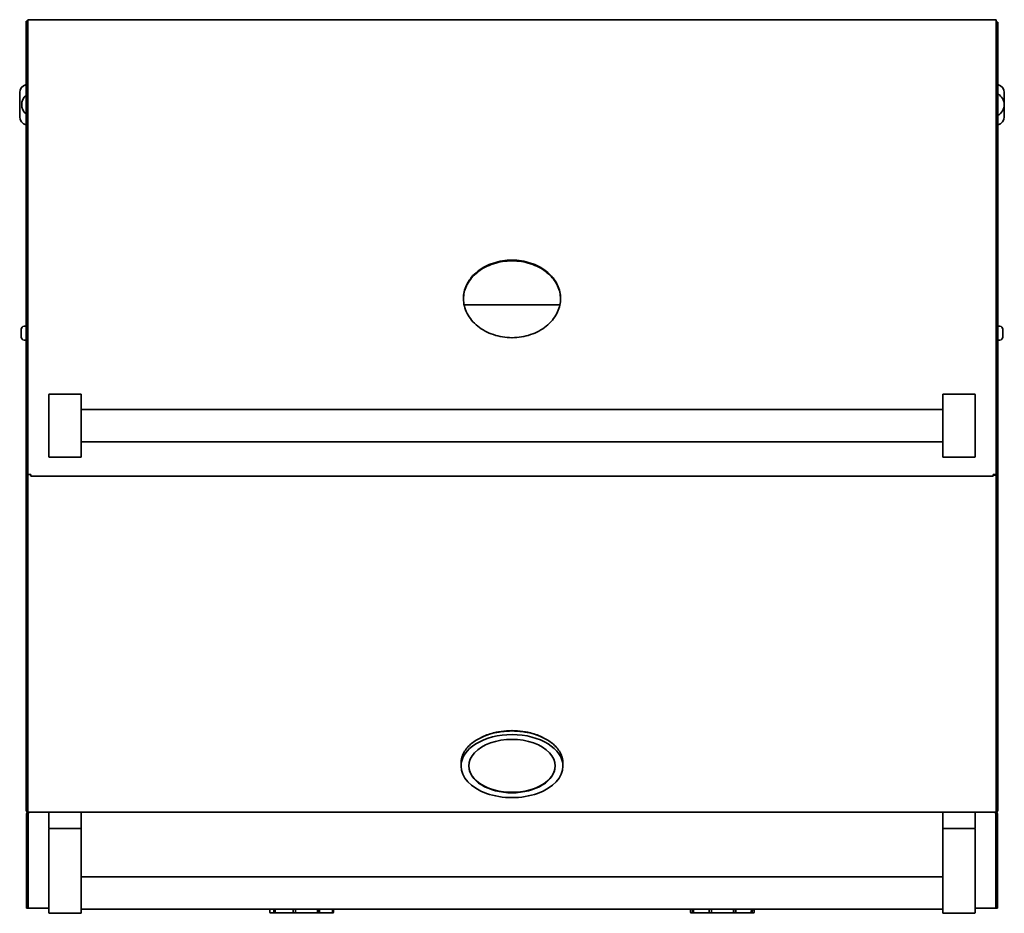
# Model space of a CAD drawing. Extents: x 1.8 to 67.2, y -2.2 to 66.8.
# Tile 3 of 3: x 1.8 to 32.2, y 39.2 to 66.8. Entities that reach past the tile are written whole.
import ezdxf

# ---------------------------------------------------------------- set-up
doc = ezdxf.new("R2010")
doc.units = 0
doc.header["$MEASUREMENT"] = 0

msp = doc.modelspace()

# ---------------------------------------------------------------- linework, layer by layer
at = {"color": 7, "lineweight": 35}
for p, q in [((1.980626, 66.780333), (2.040426, 66.780333)), ((1.980626, 64.727456), (1.980626, 66.780333)), ((2.124926, 66.82683), (2.040426, 66.82683)), ((2.040426, 64.752308), (2.040426, 66.82683)), ((2.040426, 64.727456), (2.040426, 66.780333)), ((2.124926, 66.827167), (2.124926, 66.82683)), ((31.874928, 66.827167), (2.124926, 66.827167)), ((31.874928, 66.82683), (31.874928, 66.827167)), ((31.959426, 66.82683), (31.874928, 66.82683)), ((31.959426, 66.82683), (31.959426, 64.752308)), ((31.959426, 66.746874), (32.019226, 66.746874)), ((32.019226, 64.693998), (32.019226, 66.746874)), ((1.785174, 63.8259), (1.785174, 64.575902)), ((1.980626, 64.727456), (1.980626, 64.514977)), ((1.980626, 56.292133), (1.980626, 64.514977)), ((2.040426, 64.587595), (2.040426, 64.752308)), ((2.040426, 64.514977), (2.040426, 64.727456)), ((2.040426, 56.292133), (2.040426, 64.514977)), ((31.959426, 64.752308), (31.959426, 64.533317)), ((31.959426, 64.533317), (31.959426, 56.248996)), ((32.019226, 64.481518), (32.019226, 64.693998)), ((32.214677, 63.8259), (32.214677, 64.575902)), ((32.019226, 56.258675), (32.019226, 64.481518)), ((15.499928, 58.211612), (15.499928, 58.210714)), ((18.499926, 58.211612), (18.499926, 58.210762)), ((1.980626, 49.78951), (1.980626, 57.859641)), ((18.479851, 58.014584), (15.520018, 58.014584)), ((1.830626, 57.26464), (1.830626, 57.18825)), ((1.980626, 57.35464), (1.920626, 57.35464)), ((1.980626, 57.222357), (1.980626, 57.35464)), ((1.980626, 56.928639), (1.980626, 57.222357)), ((32.019226, 57.35464), (32.079227, 57.35464)), ((32.169228, 57.113667), (32.169228, 57.26464)), ((1.830626, 57.18825), (1.830626, 57.018639)), ((1.980626, 56.928639), (1.920626, 56.928639)), ((32.019226, 56.928639), (32.079227, 56.928639)), ((32.169228, 57.018639), (32.169228, 57.113667)), ((1.980626, 56.292133), (1.980626, 55.72381)), ((2.040426, 56.292133), (2.040426, 55.72381)), ((2.040426, 56.248996), (2.040426, 56.292009)), ((2.040426, 55.660814), (2.040426, 56.248996)), ((31.959426, 56.248996), (31.959426, 55.660814)), ((32.019226, 56.258675), (32.019226, 55.690351)), ((1.980626, 55.72381), (1.980626, 52.906379)), ((2.040426, 55.72381), (2.040426, 52.906379)), ((32.019226, 55.690351), (32.019226, 52.87292)), ((2.040426, 52.776384), (2.040426, 55.660814)), ((31.959426, 52.776384), (31.959426, 55.660814)), ((2.687426, 54.879376), (2.687426, 55.237691)), ((3.667426, 55.257982), (2.707426, 55.257982)), ((3.687426, 55.237691), (3.687426, 54.879376)), ((30.312428, 54.879376), (30.312428, 55.237691)), ((30.332425, 55.257982), (31.292427, 55.257982)), ((31.312426, 55.237691), (31.312426, 54.879376)), ((2.687426, 54.879376), (2.687426, 53.686586)), ((3.687426, 53.686586), (3.687426, 54.879376)), ((3.687426, 54.782984), (30.312428, 54.782984)), ((30.312428, 54.879376), (30.312428, 53.686586)), ((31.312426, 53.686586), (31.312426, 54.879376)), ((2.687426, 53.328271), (2.687426, 53.686586)), ((3.687426, 53.782983), (30.312428, 53.782983)), ((3.687426, 53.686586), (3.687426, 53.328271)), ((30.312428, 53.328271), (30.312428, 53.686586)), ((31.312426, 53.686586), (31.312426, 53.328271)), ((2.687426, 53.327483), (2.687426, 53.328271)), ((3.667426, 53.307981), (2.707426, 53.307981)), ((3.667426, 53.307481), (2.707426, 53.307481)), ((3.687426, 53.328257), (3.687426, 53.327483)), ((30.312428, 53.327483), (30.312428, 53.328271)), ((30.332425, 53.307981), (31.292427, 53.307981)), ((31.292427, 53.307481), (30.332425, 53.307481)), ((31.312426, 53.328257), (31.312426, 53.327483)), ((2.040426, 49.821326), (2.040426, 52.776388)), ((2.040426, 49.78951), (2.040426, 52.776388)), ((2.040426, 52.776384), (2.124926, 52.776384)), ((2.124926, 52.720481), (2.124926, 52.776384)), ((31.874928, 52.720481), (2.124926, 52.720481)), ((31.959426, 52.776384), (31.874928, 52.776384)), ((31.874928, 52.776384), (31.874928, 52.720481)), ((31.896925, 52.750619), (31.896925, 52.776384)), ((31.959426, 52.767762), (31.959426, 49.821326)), ((32.019226, 49.78951), (32.019226, 52.87242)), ((1.980626, 49.78951), (1.980626, 49.467057)), ((2.040426, 49.549215), (2.040426, 49.821326)), ((2.040426, 49.467057), (2.040426, 49.78951)), ((31.959426, 49.821326), (31.959426, 49.489338)), ((32.019226, 49.467057), (32.019226, 49.78951)), ((1.980626, 42.552817), (1.980626, 49.467057)), ((2.040426, 42.552817), (2.040426, 49.467057)), ((31.959426, 49.489338), (31.959426, 42.523299)), ((32.019226, 42.552817), (32.019226, 49.467057)), ((15.424926, 43.854904), (15.424926, 43.764557)), ((18.574926, 43.854904), (18.574926, 43.764557)), ((1.980626, 42.552817), (1.980626, 42.375618)), ((2.040426, 42.375618), (1.980626, 42.375618)), ((2.040426, 42.523299), (2.040426, 42.552995)), ((2.040426, 42.375618), (2.040426, 42.552817)), ((2.040426, 42.340117), (2.040426, 42.523299)), ((31.959426, 42.340117), (2.040426, 42.340117)), ((2.047726, 42.298709), (2.047726, 40.065007)), ((2.067233, 42.340122), (2.072164, 42.331831)), ((2.687426, 41.860121), (2.687426, 42.320119)), ((2.707426, 42.340117), (3.667426, 42.340117)), ((3.687426, 42.320119), (3.687426, 41.860121)), ((30.312428, 41.860121), (30.312428, 42.320119)), ((30.332425, 42.340117), (31.292427, 42.340117)), ((31.312426, 42.320119), (31.312426, 41.860121)), ((31.932618, 42.340122), (31.927687, 42.331831)), ((31.952125, 42.298709), (31.952125, 40.065007)), ((31.959426, 42.523299), (31.959426, 42.340117)), ((32.019226, 42.375618), (31.959426, 42.375618)), ((32.019226, 42.375618), (32.019226, 42.552817)), ((1.999926, 40.065658), (1.999926, 42.288857)), ((2.047726, 40.065658), (2.047726, 42.288857)), ((31.952125, 40.065658), (31.952125, 42.288857)), ((31.999925, 40.065658), (31.999925, 42.288857)), ((2.687426, 41.840119), (2.707426, 41.840119)), ((2.687426, 39.738438), (2.687426, 41.840119)), ((3.667426, 41.840119), (2.707426, 41.840119)), ((3.667426, 41.840119), (3.687426, 41.840119)), ((3.687426, 41.840119), (3.687426, 39.738438)), ((30.312428, 41.840119), (30.332425, 41.840119)), ((30.312428, 39.738438), (30.312428, 41.840119)), ((30.332425, 41.840119), (31.292427, 41.840119)), ((31.292427, 41.840119), (31.312426, 41.840119)), ((31.312426, 41.840119), (31.312426, 39.738438)), ((3.687427, 40.34012), (30.312428, 40.34012)), ((1.999926, 40.065658), (1.999926, 39.377658)), ((2.047726, 40.065658), (2.047726, 39.377658)), ((2.047726, 39.377509), (2.047726, 40.065007)), ((31.952125, 40.065658), (31.952125, 39.377658)), ((31.952125, 39.377509), (31.952125, 40.065007)), ((31.999925, 40.065658), (31.999925, 39.377658)), ((2.687426, 39.738438), (2.687426, 39.235119)), ((3.687426, 39.235119), (3.687426, 39.738438)), ((30.312428, 39.738438), (30.312428, 39.235119)), ((31.312426, 39.235119), (31.312426, 39.738438)), ((2.047726, 39.377658), (1.999926, 39.377658)), ((2.687428, 39.377509), (2.047726, 39.377509)), ((3.687426, 39.340119), (30.312428, 39.340119)), ((9.514999, 39.255289), (9.512778, 39.340123)), ((9.641449, 39.340123), (9.643338, 39.255289)), ((9.655362, 39.340123), (9.655362, 39.230601)), ((9.684493, 39.255289), (9.682605, 39.340123)), ((10.237477, 39.340123), (10.237983, 39.255289)), ((10.241204, 39.340123), (10.241204, 39.230601)), ((10.313937, 39.255289), (10.31343, 39.340123)), ((10.987244, 39.340123), (10.986071, 39.255289)), ((11.044862, 39.340123), (11.044862, 39.230601)), ((11.05233, 39.255289), (11.053503, 39.340123)), ((11.451547, 39.340123), (11.449382, 39.255289)), ((11.45335, 39.340123), (11.45335, 39.230601)), ((11.467133, 39.255289), (11.469298, 39.340123)), ((11.484853, 39.255289), (11.487074, 39.340123)), ((22.514999, 39.255289), (22.512779, 39.340123)), ((22.575044, 39.340123), (22.577094, 39.255289)), ((22.590149, 39.340123), (22.590149, 39.230601)), ((22.607222, 39.255289), (22.605173, 39.340123)), ((23.089914, 39.340123), (23.090758, 39.255289)), ((23.096124, 39.340123), (23.096124, 39.230601)), ((23.162936, 39.255289), (23.162092, 39.340123)), ((23.844965, 39.340123), (23.844107, 39.255289)), ((23.910585, 39.340123), (23.910585, 39.230601)), ((23.916054, 39.255289), (23.916912, 39.340123)), ((24.397898, 39.340123), (24.395841, 39.255289)), ((24.412311, 39.340123), (24.412311, 39.230601)), ((24.425409, 39.255289), (24.427466, 39.340123)), ((24.484854, 39.255289), (24.487074, 39.340123)), ((31.952125, 39.377509), (31.312429, 39.377509)), ((31.952125, 39.377658), (31.999925, 39.377658)), ((3.667426, 39.215117), (2.707426, 39.215117)), ((9.544989, 39.226074), (10.717244, 39.226074)), ((10.28261, 39.226074), (9.544989, 39.226074)), ((11.454863, 39.226074), (10.28261, 39.226074)), ((10.717244, 39.226074), (11.454863, 39.226074)), ((22.544988, 39.226074), (23.86193, 39.226074)), ((23.137923, 39.226074), (22.544988, 39.226074)), ((24.454865, 39.226074), (23.137923, 39.226074)), ((23.86193, 39.226074), (24.454865, 39.226074)), ((30.332425, 39.215117), (31.292427, 39.215117))]:
    msp.add_line(p, q, dxfattribs=at)
for points in [[(16.425828, 59.307953), (16.495367, 59.328993), (16.565654, 59.347227), (16.636632, 59.36263), (16.708247, 59.375207), (16.780441, 59.384948), (16.853157, 59.391878), (16.926337, 59.396011), (16.999921, 59.397376)], [(16.425828, 59.285634), (16.495369, 59.306665), (16.565656, 59.324884), (16.636635, 59.340282), (16.70825, 59.352845), (16.780444, 59.362586), (16.85316, 59.369512), (16.926339, 59.37364), (16.999924, 59.375005)], [(16.999948, 59.397376), (17.073532, 59.396002), (17.146713, 59.391869), (17.219432, 59.384943), (17.291627, 59.375202), (17.363243, 59.36263), (17.434221, 59.347231), (17.504506, 59.328998), (17.574041, 59.307948)], [(16.999948, 59.375005), (17.073532, 59.373635), (17.146713, 59.369502), (17.219431, 59.362577), (17.291626, 59.352845), (17.363242, 59.340282), (17.434221, 59.324889), (17.504507, 59.306669), (17.574042, 59.285629)], [(15.939166, 59.052518), (15.975254, 59.080013), (16.012225, 59.106383), (16.050059, 59.131628), (16.07899, 59.149819), (16.108386, 59.16737), (16.16854, 59.20055), (16.230441, 59.231183), (16.294009, 59.259273), (16.359159, 59.284851), (16.425804, 59.307943)], [(15.939166, 59.030363), (15.975255, 59.057838), (16.012227, 59.084199), (16.050063, 59.109425), (16.078995, 59.127606), (16.108392, 59.145143), (16.168546, 59.178308), (16.230447, 59.208917), (16.294014, 59.236988), (16.359163, 59.262551), (16.425805, 59.285629)], [(17.574064, 59.307938), (17.640705, 59.284841), (17.705857, 59.259259), (17.769428, 59.231168), (17.831334, 59.200536), (17.891491, 59.16736), (17.920889, 59.149809), (17.949819, 59.131624), (17.98765, 59.106383), (18.024613, 59.080013), (18.060687, 59.052518)], [(17.574064, 59.285624), (17.640703, 59.262537), (17.705852, 59.236974), (17.769423, 59.208903), (17.83133, 59.178294), (17.891486, 59.145133), (17.920884, 59.127596), (17.949816, 59.10942), (17.987648, 59.084194), (18.024612, 59.057843), (18.060687, 59.030363)], [(18.0607, 59.052508), (18.110914, 59.011048), (18.135079, 58.989599), (18.158597, 58.967674), (18.188922, 58.9377), (18.218041, 58.906875), (18.245922, 58.875213), (18.277704, 58.836122), (18.30762, 58.795848), (18.335628, 58.754417), (18.361693, 58.711851), (18.385786, 58.668179)], [(18.0607, 59.030353), (18.110911, 58.988921), (18.135077, 58.967487), (18.158593, 58.945577), (18.188919, 58.915622), (18.218037, 58.88482), (18.245918, 58.853178), (18.277701, 58.814111), (18.307618, 58.773861), (18.335625, 58.732454), (18.361691, 58.689912), (18.385786, 58.646269)], [(15.499928, 58.211612), (15.501344, 58.264357), (15.505595, 58.316732), (15.512689, 58.368679), (15.522629, 58.420131), (15.5354, 58.471036), (15.550973, 58.521334), (15.569311, 58.570989), (15.590363, 58.619952), (15.614064, 58.66817)], [(15.499987, 58.200674), (15.501899, 58.252141), (15.506522, 58.303242), (15.513864, 58.35392), (15.523924, 58.404123), (15.536686, 58.453792), (15.552124, 58.502889), (15.570201, 58.551362), (15.590867, 58.599161), (15.614065, 58.646259)], [(18.385786, 58.668179), (18.409479, 58.619961), (18.430523, 58.570999), (18.448859, 58.521339), (18.464432, 58.471031), (18.477205, 58.420122), (18.48715, 58.368665), (18.494251, 58.316722), (18.498506, 58.264348), (18.499926, 58.211612)], [(18.385786, 58.646264), (18.408976, 58.599171), (18.429636, 58.551362), (18.44771, 58.502885), (18.463148, 58.453782), (18.475912, 58.404104), (18.485976, 58.353896), (18.493324, 58.303213), (18.497952, 58.252112), (18.499868, 58.200655)], [(18.499926, 58.211612), (18.498515, 58.158709), (18.494255, 58.106118), (18.487144, 58.053901), (18.477185, 58.002117), (18.4644, 57.950824), (18.448819, 57.900073), (18.430486, 57.849919), (18.409454, 57.800404), (18.38579, 57.751571)], [(16.999915, 57.001987), (16.926285, 57.003419), (16.853065, 57.00773), (16.780316, 57.014948), (16.708102, 57.025089), (16.636487, 57.038156), (16.565529, 57.05416), (16.495287, 57.073086), (16.42582, 57.094909)], [(17.574052, 57.094919), (17.504568, 57.073095), (17.434319, 57.054169), (17.363357, 57.038161), (17.291743, 57.025084), (17.219534, 57.014939), (17.146789, 57.00772), (17.07357, 57.003414), (16.999939, 57.001987)], [(16.999926, 44.848397), (16.920262, 44.847138), (16.8408, 44.843351), (16.761739, 44.837055), (16.68328, 44.828256), (16.60562, 44.816981), (16.528957, 44.803255), (16.453481, 44.787107), (16.379389, 44.768576), (16.309413, 44.748487), (16.248996, 44.72898), (16.189954, 44.707843), (16.122481, 44.680969), (16.057227, 44.651951), (15.994317, 44.620832), (15.933878, 44.587657), (15.895078, 44.564449), (15.857527, 44.5404), (15.82139, 44.515616), (15.786577, 44.490039), (15.753132, 44.463693), (15.721091, 44.436602), (15.683603, 44.402235), (15.648381, 44.36682), (15.617419, 44.33265), (15.587699, 44.296529), (15.559885, 44.258995), (15.534523, 44.220658), (15.512393, 44.182907), (15.492364, 44.143907), (15.474849, 44.104311), (15.459424, 44.062784), (15.452198, 44.03996), (15.445808, 44.017012), (15.440259, 43.993948), (15.43556, 43.970789), (15.431753, 43.947816), (15.427097, 43.907336), (15.425168, 43.872388), (15.424926, 43.854904)], [(16.425828, 44.788054), (16.505736, 44.807047), (16.586442, 44.82308), (16.667889, 44.836147), (16.75002, 44.846268), (16.832774, 44.853463), (16.916094, 44.85775), (16.999921, 44.859167)], [(16.999926, 44.848397), (17.07959, 44.847138), (17.159053, 44.843351), (17.238114, 44.837055), (17.316573, 44.828256), (17.394233, 44.816981), (17.470895, 44.803255), (17.546371, 44.787107), (17.620464, 44.768576), (17.690439, 44.748487), (17.750857, 44.72898), (17.809899, 44.707843), (17.877371, 44.680969), (17.942625, 44.651951), (18.005536, 44.620832), (18.065975, 44.587657), (18.104774, 44.564449), (18.142325, 44.5404), (18.178462, 44.515616), (18.213275, 44.490039), (18.246721, 44.463693), (18.278762, 44.436602), (18.316249, 44.402235), (18.351472, 44.36682), (18.382434, 44.33265), (18.412154, 44.296529), (18.439968, 44.258995), (18.46533, 44.220658), (18.48746, 44.182907), (18.507489, 44.143907), (18.525004, 44.104311), (18.540428, 44.062784), (18.547654, 44.03996), (18.554045, 44.017012), (18.559593, 43.993948), (18.564292, 43.970789), (18.5681, 43.947816), (18.572755, 43.907336), (18.574685, 43.872388), (18.574926, 43.854904)], [(16.999948, 44.859167), (17.083775, 44.857745), (17.167098, 44.853453), (17.249853, 44.846263), (17.331985, 44.836147), (17.413433, 44.82308), (17.494138, 44.807052), (17.574041, 44.788054)], [(10.241204, 39.230601), (10.239426, 39.237623), (10.238354, 39.246293), (10.237983, 39.255289)], [(10.313937, 39.255289), (10.314331, 39.246009), (10.31541, 39.237459), (10.317157, 39.230601)], [(10.978603, 39.230601), (10.981157, 39.234345), (10.983203, 39.238844), (10.985665, 39.249277), (10.986071, 39.255289)], [(11.05233, 39.255289), (11.051846, 39.248674), (11.050583, 39.242361), (11.048674, 39.236892), (11.044862, 39.230601)], [(23.096124, 39.230601), (23.093166, 39.237606), (23.091373, 39.246312), (23.090758, 39.255289)], [(23.162936, 39.255289), (23.163409, 39.247492), (23.164673, 39.240127), (23.166252, 39.234898), (23.168301, 39.230601)], [(23.83864, 39.230601), (23.840738, 39.234927), (23.842346, 39.24016), (23.843619, 39.247422), (23.844107, 39.255289)], [(23.916054, 39.255289), (23.915581, 39.247569), (23.914322, 39.240288), (23.912704, 39.23498), (23.910585, 39.230601)]]:
    msp.add_lwpolyline(points, dxfattribs=at)
for centre, radius, start, end in [((2.035174, 64.575902), 0.25, 102.602849, 180.000005), ((31.964678, 64.575902), 0.25, 0, 77.397149), ((31.837627, 64.200901), 0.375, 298.964432, 61.035568), ((2.222026, 64.200901), 0.375, 130.070776, 229.929238), ((2.035174, 63.8259), 0.25, 179.999995, 257.397144), ((31.964678, 63.8259), 0.25, 282.602851, 0), ((1.920626, 57.26464), 0.09, 90.000003, 180.000005), ((32.079227, 57.26464), 0.09, 0, 90.000003), ((1.920626, 57.018639), 0.09, 179.999995, 269.999997), ((32.079227, 57.018639), 0.09, 269.999997, 360), ((2.707594, 55.237859), 0.020146, 90.476873, 180.469161), ((3.667259, 55.237859), 0.020146, 359.531148, 89.523556), ((30.332594, 55.237859), 0.020146, 90.476873, 180.469161), ((31.292258, 55.237859), 0.020146, 359.531148, 89.523556), ((2.707426, 53.327483), 0.02, 180.000005, 269.999997), ((2.707594, 53.328108), 0.020146, 179.531154, 269.523558), ((3.667426, 53.327483), 0.02, 269.999997, 360), ((3.667259, 53.328108), 0.020146, 270.476874, 0.469162), ((30.332425, 53.327483), 0.02, 179.999995, 269.999997), ((30.332594, 53.328108), 0.020146, 179.531154, 269.523558), ((31.292258, 53.328108), 0.020146, 270.476874, 0.469162), ((31.292427, 53.327483), 0.02, 269.999997, 360), ((2.102927, 52.906379), 0.1223, 179.999995, 239.266994), ((31.896925, 52.87292), 0.1223, 259.636907, 269.999997), ((31.896925, 52.87292), 0.1223, 269.999997, 360), ((2.097727, 42.288857), 0.0978, 125.864322, 180.000005), ((2.097727, 42.288857), 0.05, 120.746953, 180.000005), ((2.707426, 42.320119), 0.02, 90.000003, 180.000005), ((3.667426, 42.320119), 0.02, 0, 90.000003), ((30.332425, 42.320119), 0.02, 90.000003, 180.000005), ((31.292427, 42.320119), 0.02, 0, 90.000003), ((31.902125, 42.288857), 0.05, 360, 59.253045), ((31.902125, 42.288857), 0.0978, 360, 54.13569), ((2.707426, 41.860121), 0.02, 180.000005, 269.999997), ((3.667426, 41.860121), 0.02, 269.999997, 360), ((30.332425, 41.860121), 0.02, 180.000005, 269.999997), ((31.292427, 41.860121), 0.02, 269.999997, 360), ((9.544989, 39.256075), 0.03, 181.5, 269.999997), ((11.41921, 39.255912), 0.030166, 302.92375, 358.819008), ((11.43696, 39.255914), 0.030167, 302.924173, 358.817781), ((11.454863, 39.256075), 0.03, 270.000004, 358.5), ((22.544988, 39.256075), 0.03, 181.5, 269.999997), ((22.607717, 39.255597), 0.030591, 180.57649, 234.899225), ((22.637846, 39.255597), 0.030591, 180.57608, 234.899553), ((24.365249, 39.255614), 0.03056, 304.969436, 359.393175), ((24.394815, 39.255616), 0.030562, 304.97017, 359.390782), ((24.454865, 39.256075), 0.03, 269.999997, 358.5), ((2.707426, 39.235119), 0.02, 180.000005, 269.999997), ((3.667426, 39.235119), 0.02, 269.999997, 360), ((9.67594, 39.675329), 0.445204, 267.350663, 272.6491), ((10.278611, 40.721339), 1.491208, 268.562564, 270.021868), ((10.279721, 40.723204), 1.493071, 269.979254, 271.436741), ((11.011732, 40.383685), 1.153558, 268.354304, 271.645752), ((11.444475, 39.313837), 0.083708, 263.913083, 276.085983), ((22.605216, 39.46885), 0.238723, 266.381671, 273.617839), ((23.131671, 40.576825), 1.346696, 268.487397, 270.023002), ((23.132726, 40.578512), 1.348381, 269.978182, 271.511867), ((23.874613, 40.590162), 1.360038, 268.484372, 271.515664), ((24.397528, 39.461963), 0.231834, 266.343374, 273.656041), ((30.332425, 39.235119), 0.02, 179.999995, 269.999997), ((31.292427, 39.235119), 0.02, 269.999997, 360)]:
    msp.add_arc(centre, radius, start, end, dxfattribs=at)
for centre, major_axis, ratio, start_param, end_param in [((90.328523, 18.719838), (74.709569, -39.957585), 0.114003, 3.091693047, 3.142674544), ((90.331003, 18.721821), (74.712327, -39.933169), 0.113962, 3.091633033, 3.14261387), ((47.484943, 62.526375), (31.975775, 4.449059), 0.172793, 3.117519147, 3.202060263), ((62.294783, 82.201283), (46.676852, 24.457172), 0.147004, 3.140511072, 3.204940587), ((-109.338571, 125.739342), (127.717035, -68.001767), 0.088843, 6.245549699, 6.284413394), ((70.610693, 123.532503), (-54.682684, -66.164589), 0.130331, 0.001289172, 0.049864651), ((0.997693, 77.979361), (17.075718, -20.610162), 0.23361, 6.193580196, 6.28055447), ((16.999926, 43.764557), (-1.575, 0), 0.618685, 4.71238898, 6.283185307), ((135.916258, -68.606784), (120.256799, -112.965953), 0.089586, 3.084917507, 3.109504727), ((16.999926, 43.764557), (-1.575, 0), 0.618685, 3.141592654, 4.71238898), ((-10.154853, 18.505324), (28.508387, 25.838969), 0.184092, 0.069543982, 0.120615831), ((16.999926, 43.764557), (1.335, 0), 0.618685, 0, 3.141592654), ((16.999926, 43.764557), (-1.575, 0), 0.618685, 0, 3.141592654), ((16.999926, 43.764557), (-1.335, 0), 0.618685, 0, 1.570796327), ((16.999926, 43.780268), (-1.335, 0), 0.618685, 0.009512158, 1.570796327), ((16.999926, 43.780268), (-1.335, 0), 0.618685, 1.570796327, 3.132080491), ((16.999926, 43.764557), (1.335, 0), 0.618685, 4.71238898, 6.283185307), ((9.668819, 39.256066), (0.000029, -0.029989), 0.849998, 4.737441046, 5.725887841), ((9.710006, 39.256087), (-0.000035, -0.030013), 0.850313, 4.739930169, 5.727658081)]:
    msp.add_ellipse(centre, major_axis=major_axis, ratio=ratio, start_param=start_param, end_param=end_param, dxfattribs=at)

doc.saveas('drawing.dxf')
